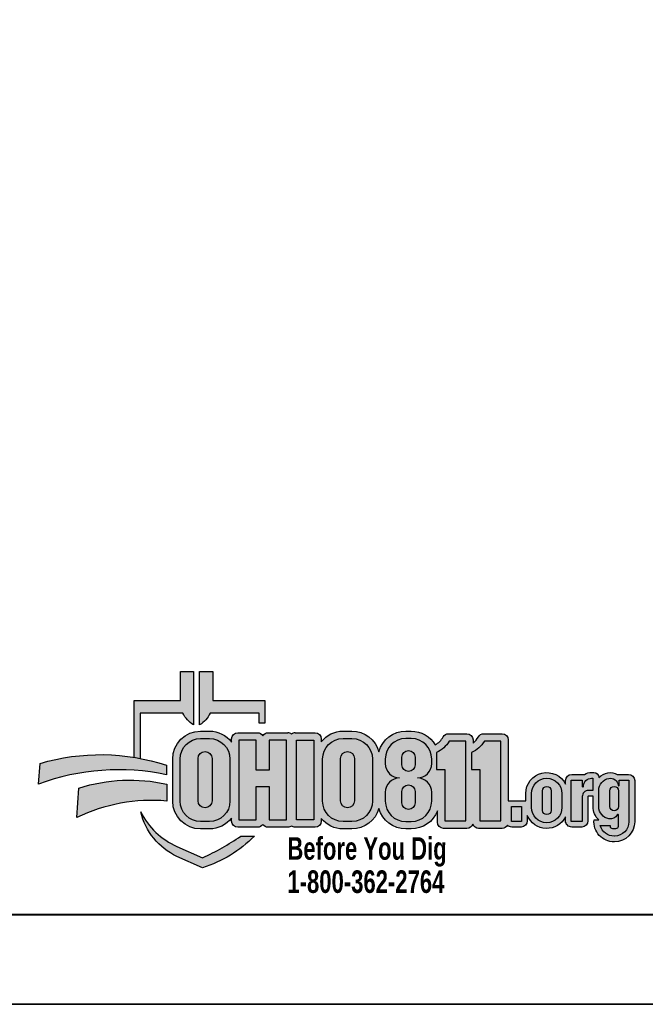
# Paper-space layout 'DETAILS' of a CAD drawing. Header units: feet. Extents: x -0.4 to 48.6, y -25.2 to 23.8.
# Tile 7 of 8: x 29.1 to 32.9, y -0.2 to 5.8. Entities that reach past the tile are written whole.
import ezdxf
from ezdxf.lldxf.tags import DXFTag

# ---------------------------------------------------------------- set-up
doc = ezdxf.new("R2010")
doc.units = ezdxf.units.FT
doc.header["$MEASUREMENT"] = 0
doc.layers.add('C-TOPO-COMB', color=200, linetype='COMBINED SEWER', lineweight=9)
doc.layers.add('SH_Border', color=7, linetype='Continuous', lineweight=40)
doc.styles.add('OLD', font='simplex.shx', dxfattribs={"width": 0.75})
tags = doc.linetypes.add('COMBINED SEWER', pattern='A,1,-0.1,["CS",OLD,S=0.08,R=0,X=-0.05,Y=-0.04],-0.133', length=1.233).pattern_tags.tags
tags[6] = DXFTag(74, 10)

# ---------------------------------------------------------------- blocks, each defined once
blk = doc.blocks.new('OUPS LOGO')
at = {"true_color": 0x003d7a}
h = blk.add_hatch(color=156, dxfattribs=at)
h.dxf.hatch_style = 1
h.paths.add_polyline_path([(-0.1504708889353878, 0.4832354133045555), (-0.430954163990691, 0.4832354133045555), (-0.4309541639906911, 0.135905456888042, -0.006960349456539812), (-0.3956285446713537, 0.1296676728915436), (-0.3956285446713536, 0.4051513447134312), (-0.1343871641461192, 0.4051513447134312, 0.145247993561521), (-0.07030346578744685, 0.3335204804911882), (-0.07030346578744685, 0.65841967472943), (-0.1504708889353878, 0.65841967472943)])
h = blk.add_hatch(color=156, dxfattribs=at)
h.dxf.hatch_style = 1
edge = h.paths.add_edge_path()
edge.add_line((0.3654467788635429, 0.3449887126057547), (0.3301211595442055, 0.3449887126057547))
edge.add_line((0.3301211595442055, 0.3449887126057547), (0.3301211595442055, 0.4051513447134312))
edge.add_line((0.3301211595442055, 0.4051513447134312), (0.03138102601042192, 0.4051513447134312))
edge.add_arc((-0.1213503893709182, 0.4773093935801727), 0.168919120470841, 301.6543669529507, 334.71157947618, ccw=False)
edge.add_line((-0.03270267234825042, 0.3335204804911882), (-0.03270267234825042, 0.65841967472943))
edge.add_line((-0.03270267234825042, 0.65841967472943), (0.04746475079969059, 0.65841967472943))
edge.add_line((0.04746475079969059, 0.65841967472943), (0.04746475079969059, 0.4832354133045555))
edge.add_line((0.04746475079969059, 0.4832354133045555), (0.3654467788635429, 0.4832354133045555))
edge.add_line((0.3654467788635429, 0.4832354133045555), (0.3654467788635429, 0.3449887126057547))
h = blk.add_hatch(color=156, dxfattribs=at)
h.dxf.hatch_style = 1
h.paths.add_polyline_path([(1.848168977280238, -0.1291212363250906), (1.848168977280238, -0.07626541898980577), (1.848168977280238, -0.0108371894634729), (1.848168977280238, 0.2423610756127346, 0.414213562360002), (1.810668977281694, 0.2798610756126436), (1.698769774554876, 0.2798610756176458, 0.2694162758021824), (1.666191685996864, 0.2609330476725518, -0.09519302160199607), (1.63386183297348, 0.2231624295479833), (1.63386183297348, 0.2423610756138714, 0.4142135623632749), (1.596361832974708, 0.2798610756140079), (1.484462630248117, 0.2798610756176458, 0.2694162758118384), (1.451884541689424, 0.2609330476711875, -0.1328839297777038), (1.403372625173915, 0.2121240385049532, 0.265547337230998), (1.25691660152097, 0.2958069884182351), (1.240251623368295, 0.2958069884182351), (1.223586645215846, 0.2958069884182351, 0.3382773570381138), (1.059566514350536, 0.1704992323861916, 0.3382773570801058), (0.8955463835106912, 0.2958069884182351), (0.8417272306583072, 0.2958069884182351, 0.2292566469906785), (0.7084086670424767, 0.2312876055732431), (0.7084086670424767, 0.2483069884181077, 0.4142135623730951), (0.6709086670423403, 0.2858069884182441), (0.5503010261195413, 0.2858069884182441, 0.1658540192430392), (0.5273853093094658, 0.2779906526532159, 0.1658540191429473), (0.5044695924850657, 0.2858069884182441), (0.3838619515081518, 0.2858069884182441, 0.259885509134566), (0.3519660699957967, 0.268027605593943, 0.2598855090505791), (0.3200701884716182, 0.2858069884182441), (0.1994625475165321, 0.2858069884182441, 0.4142135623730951), (0.1619625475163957, 0.2483069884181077), (0.1619625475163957, 0.2290576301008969, 0.2336337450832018), (0.02690957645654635, 0.2958069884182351), (-0.02690957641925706, 0.2958069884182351, 0.4142135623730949), (-0.1969095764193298, 0.1258069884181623), (-0.1969095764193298, -0.1303601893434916, 0.4142135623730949), (-0.02690957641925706, -0.3003601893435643), (0.02690957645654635, -0.3003601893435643, 0.23363374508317), (0.1619625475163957, -0.2336108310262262), (0.1619625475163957, -0.252860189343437, 0.4142135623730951), (0.1994625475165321, -0.2903601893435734), (0.3200701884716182, -0.2903601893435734, 0.2598855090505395), (0.3519660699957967, -0.2725808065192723, 0.2598855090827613), (0.3838619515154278, -0.2903601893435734), (0.5044695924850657, -0.2903601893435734, 0.1658540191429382), (0.5273853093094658, -0.2825438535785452, 0.1658540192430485), (0.5503010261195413, -0.2903601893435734), (0.6709086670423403, -0.2903601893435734, 0.4142135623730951), (0.7084086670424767, -0.252860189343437), (0.7084086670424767, -0.2358408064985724, 0.2292566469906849), (0.8417272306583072, -0.3003601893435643), (0.8955463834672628, -0.3003601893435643, 0.3382773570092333), (1.059566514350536, -0.1750524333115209, 0.3382773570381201), (1.223586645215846, -0.3003601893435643), (1.240251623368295, -0.3003601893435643), (1.256916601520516, -0.3003601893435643, 0.3122826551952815), (1.416016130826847, -0.1902545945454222), (1.416016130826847, -0.2591859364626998, 0.4142135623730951), (1.453516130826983, -0.2966859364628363), (1.596361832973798, -0.2966859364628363, 0.3265111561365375), (1.632092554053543, -0.2705686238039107, 0.3265111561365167), (1.667823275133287, -0.2966859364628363), (1.810668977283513, -0.2966859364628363, 0.2710234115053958), (1.843357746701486, -0.2775623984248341, 0.2028311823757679), (1.870270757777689, -0.288948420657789), (1.927055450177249, -0.288948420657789, 0.4142135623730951), (1.964555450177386, -0.2514484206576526), (1.964555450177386, -0.2179544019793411, 0.6460722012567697), (2.197443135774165, -0.2260016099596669), (2.197443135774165, -0.2514709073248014, 0.4142135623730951), (2.234943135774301, -0.2889709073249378), (2.296645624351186, -0.2889709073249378, 0.4142135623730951), (2.334145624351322, -0.2514709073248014), (2.334145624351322, -0.1030682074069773, -0.414213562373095), (2.336645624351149, -0.1005682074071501), (2.365152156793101, -0.1005682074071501), (2.365152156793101, -0.165005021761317, 0.2066210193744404), (2.399707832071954, -0.2450559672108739), (2.371002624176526, -0.2450559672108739, 0.4438518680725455), (2.493910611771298, -0.378869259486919), (2.496388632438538, -0.378869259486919, 0.4142135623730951), (2.618888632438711, -0.2563692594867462), (2.618888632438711, -0.005485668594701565, 0.4142135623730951), (2.581388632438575, 0.03201433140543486), (2.512617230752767, 0.03201433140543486, 0.1793535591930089), (2.456221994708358, 0.0423919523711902, 0.1466099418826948), (2.399750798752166, 0.01412448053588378, 0.414213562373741), (2.369842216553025, 0.04403306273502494), (2.356645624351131, 0.04403306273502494, 0.1364915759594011), (2.312753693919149, 0.03182384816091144), (2.234943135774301, 0.03182384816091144, 0.4142135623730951), (2.197443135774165, -0.005676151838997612), (2.197443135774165, -0.02803282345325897, 0.7936688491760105), (1.955004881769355, -0.08455760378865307), (1.955004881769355, -0.1291212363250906)])
h.paths.add_polyline_path([(1.867770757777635, -0.1641212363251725), (1.929555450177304, -0.1641212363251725), (1.929555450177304, -0.2539484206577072), (1.867770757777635, -0.2539484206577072)], flags=16)
h.paths.add_polyline_path([(1.803168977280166, -0.1916688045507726), (1.803168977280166, -0.2516859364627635), (1.675323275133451, -0.2516859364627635), (1.675323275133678, 0.06296645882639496), (1.624644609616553, 0.06296645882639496), (1.62464460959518, 0.165170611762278, 0.1518064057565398), (1.703064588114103, 0.2348610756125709), (1.803168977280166, 0.2348610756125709), (1.803168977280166, -0.0108371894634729), (1.803168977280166, -0.07626541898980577)], flags=16)
h.paths.add_polyline_path([(1.990004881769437, -0.1694768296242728), (1.990004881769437, -0.08455760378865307, -1), (2.175621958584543, -0.08455760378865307), (2.175621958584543, -0.1694768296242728, -1)], flags=16)
h.paths.add_polyline_path([(2.056699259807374, -0.06705760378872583, -1), (2.108927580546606, -0.06705760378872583), (2.108927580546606, -0.1869768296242, -1), (2.056699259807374, -0.1869768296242)], flags=0)
h.paths.add_polyline_path([(1.588861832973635, -0.1916688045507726), (1.588861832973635, -0.2516859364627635), (1.46101613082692, -0.2516859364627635), (1.46101613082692, 0.06296645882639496), (1.410337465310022, 0.06296645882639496), (1.410337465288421, 0.165170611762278, 0.1518064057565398), (1.488757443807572, 0.2348610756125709), (1.588861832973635, 0.2348610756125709), (1.588861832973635, -0.0108371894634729), (1.588861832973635, -0.07626541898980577)], flags=16)
h.paths.add_polyline_path([(2.232443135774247, -0.003176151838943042), (2.29914562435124, -0.003176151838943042), (2.29914562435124, -0.0417679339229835, 0.9992326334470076), (2.306651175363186, -0.04171196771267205, -0.4185847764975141), (2.356645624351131, 0.009033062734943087), (2.364750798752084, 0.009033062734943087), (2.364750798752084, -0.06556820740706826), (2.336645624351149, -0.06556820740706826, 0.414213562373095), (2.29914562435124, -0.1030682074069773), (2.29914562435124, -0.2539709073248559), (2.232443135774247, -0.2539709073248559)], flags=16)
h.paths.add_polyline_path([(1.256916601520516, -0.2553601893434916), (1.240251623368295, -0.2553601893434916), (1.223586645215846, -0.2553601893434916, -0.4142135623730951), (1.098586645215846, -0.1303601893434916), (1.098586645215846, -0.07663537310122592, -0.4142135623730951), (1.18608664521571, 0.01086462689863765, -0.4142135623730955), (1.098586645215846, 0.0983646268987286), (1.098586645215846, 0.1258069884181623, -0.4142135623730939), (1.223586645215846, 0.2508069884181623), (1.240251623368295, 0.2508069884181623), (1.256916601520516, 0.2508069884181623, -0.4142135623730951), (1.381916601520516, 0.1258069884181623), (1.381916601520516, 0.0983646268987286, -0.4142135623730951), (1.294416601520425, 0.01086462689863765, -0.4142135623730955), (1.381916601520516, -0.07663537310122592), (1.381916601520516, -0.1303601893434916, -0.4142135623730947)], flags=16)
h.paths.add_polyline_path([(2.400152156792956, -0.165005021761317), (2.400152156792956, -0.06596693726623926, -0.3644175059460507), (2.462245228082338, 0.007914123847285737, -0.4343300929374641), (2.517659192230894, -0.03391007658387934, 0.9489440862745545), (2.525138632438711, -0.03351793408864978), (2.525138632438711, -0.002985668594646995), (2.583888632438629, -0.002985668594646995), (2.583888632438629, -0.2563692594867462, -0.4142135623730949), (2.496388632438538, -0.3438692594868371), (2.493766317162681, -0.3438692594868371, -0.3385390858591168), (2.408744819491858, -0.2800559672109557), (2.468492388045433, -0.2800559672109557), (2.468492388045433, -0.2826955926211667, 0.4142135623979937), (2.48349238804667, -0.2976955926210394), (2.504880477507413, -0.2976955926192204, 0.41421356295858), (2.519880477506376, -0.2826955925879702), (2.519880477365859, -0.2152697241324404, 0.78915333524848), (2.512785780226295, -0.2135739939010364, -0.3298710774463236), (2.462245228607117, -0.2388860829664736, -0.3644175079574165)], flags=16)
h.paths.add_polyline_path([(1.200103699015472, -0.1417192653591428), (1.200103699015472, -0.07229678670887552, -1), (1.28039954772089, -0.07229678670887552), (1.28039954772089, -0.1417192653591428, -1)], flags=0)
h.paths.add_polyline_path([(1.200103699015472, 0.09010079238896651), (1.200103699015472, 0.1370232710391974, -1), (1.28039954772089, 0.1370232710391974), (1.28039954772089, 0.09010079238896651, -1)], flags=0)
h.paths.add_polyline_path([(2.467652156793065, -0.1639143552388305), (2.467652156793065, -0.06705760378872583, -1), (2.519880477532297, -0.06705760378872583), (2.519880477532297, -0.1639143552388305, -1)], flags=0)
h.paths.add_polyline_path([(0.8955463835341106, -0.2553601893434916), (0.8417272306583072, -0.2553601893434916, -0.4142135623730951), (0.7167272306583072, -0.1303601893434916), (0.7167272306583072, 0.1258069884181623, -0.4142135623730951), (0.8417272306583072, 0.2508069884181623), (0.8955463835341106, 0.2508069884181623, -0.4142135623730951), (1.020546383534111, 0.1258069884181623), (1.020546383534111, -0.1303601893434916, -0.4142135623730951)], flags=16)
h.paths.add_polyline_path([(0.8261368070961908, -0.1290592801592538), (0.8261368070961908, 0.1290592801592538, -1), (0.9111368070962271, 0.1290592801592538), (0.9111368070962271, -0.1290592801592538, -1)], flags=0)
h.paths.add_polyline_path([(0.663408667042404, -0.2453601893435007), (0.5578010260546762, -0.2453601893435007), (0.5578010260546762, 0.2408069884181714), (0.663408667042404, 0.2408069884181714)], flags=16)
h.paths.add_polyline_path([(0.4969695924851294, -0.2453601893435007), (0.3913619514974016, -0.2453601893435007), (0.3913619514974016, -0.04093125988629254), (0.3125701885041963, -0.04093125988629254), (0.3125701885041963, -0.2453601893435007), (0.2069625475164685, -0.2453601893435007), (0.2069625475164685, 0.2408069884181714), (0.3125701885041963, 0.2408069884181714), (0.3125701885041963, 0.05758662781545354), (0.3913619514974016, 0.05758662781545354), (0.3913619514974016, 0.2408069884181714), (0.4969695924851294, 0.2408069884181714)], flags=16)
h.paths.add_polyline_path([(0.02690957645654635, -0.2553601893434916), (-0.02690957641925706, -0.2553601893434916, -0.4142135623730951), (-0.1519095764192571, -0.1303601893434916), (-0.1519095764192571, 0.1258069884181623, -0.4142135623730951), (-0.02690957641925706, 0.2508069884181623), (0.02690957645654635, 0.2508069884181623, -0.4142135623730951), (0.1519095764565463, 0.1258069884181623), (0.1519095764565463, -0.1303601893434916, -0.4142135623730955)], flags=16)
h.paths.add_polyline_path([(0.04250000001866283, -0.1290592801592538, -1), (-0.04249999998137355, -0.1290592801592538), (-0.04249999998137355, 0.1290592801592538, -1), (0.04250000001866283, 0.1290592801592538)], flags=0)
at = {"true_color": 0xffffff}
h = blk.add_hatch(color=7, dxfattribs=at)
h.dxf.hatch_style = 1
h.paths.add_polyline_path([(0.1519095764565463, 0.1258069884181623, 0.4142135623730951), (0.02690957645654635, 0.2508069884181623), (-0.02690957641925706, 0.2508069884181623, 0.4142135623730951), (-0.1519095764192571, 0.1258069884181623), (-0.1519095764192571, -0.1303601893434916, 0.4142135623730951), (-0.02690957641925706, -0.2553601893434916), (0.02690957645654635, -0.2553601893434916, 0.4142135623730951), (0.1519095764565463, -0.1303601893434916)])
h.paths.add_polyline_path([(0.04250000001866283, -0.1290592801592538, -1), (-0.04249999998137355, -0.1290592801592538), (-0.04249999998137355, 0.1290592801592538, -1), (0.04250000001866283, 0.1290592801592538)], flags=16)
h = blk.add_hatch(color=7, dxfattribs=at)
h.dxf.hatch_style = 1
h.paths.add_polyline_path([(0.4969695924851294, 0.2408069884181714), (0.3913619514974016, 0.2408069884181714), (0.3913619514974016, 0.05758662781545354), (0.3125701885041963, 0.05758662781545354), (0.3125701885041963, 0.2408069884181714), (0.2069625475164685, 0.2408069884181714), (0.2069625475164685, -0.2453601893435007), (0.3125701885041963, -0.2453601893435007), (0.3125701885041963, -0.04093125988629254), (0.3913619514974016, -0.04093125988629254), (0.3913619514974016, -0.2453601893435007), (0.4969695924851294, -0.2453601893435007)])
h = blk.add_hatch(color=7, dxfattribs=at)
h.dxf.hatch_style = 1
h.paths.add_polyline_path([(0.5578010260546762, 0.2408069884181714), (0.663408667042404, 0.2408069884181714), (0.663408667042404, -0.2453601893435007), (0.5578010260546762, -0.2453601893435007)])
h = blk.add_hatch(color=7, dxfattribs=at)
h.dxf.hatch_style = 1
h.paths.add_polyline_path([(0.7167272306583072, -0.1303601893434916, 0.4142135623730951), (0.8417272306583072, -0.2553601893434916), (0.8955463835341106, -0.2553601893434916, 0.4142135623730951), (1.020546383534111, -0.1303601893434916), (1.020546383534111, 0.1258069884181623, 0.4142135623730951), (0.8955463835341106, 0.2508069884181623), (0.8417272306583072, 0.2508069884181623, 0.4142135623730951), (0.7167272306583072, 0.1258069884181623)])
h.paths.add_polyline_path([(0.8261368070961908, 0.1290592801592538, -1), (0.9111368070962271, 0.1290592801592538), (0.9111368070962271, -0.1290592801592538, -1), (0.8261368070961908, -0.1290592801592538)], flags=16)
at = {"true_color": 0x59b300}
h = blk.add_hatch(color=72, dxfattribs=at)
h.dxf.hatch_style = 1
h.paths.add_polyline_path([(1.294416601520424, 0.01086462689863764, 0.4142135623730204), (1.381916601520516, 0.09836462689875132), (1.381916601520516, 0.1258069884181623, 0.4142135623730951), (1.256916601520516, 0.2508069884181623), (1.240251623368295, 0.2508069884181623), (1.223586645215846, 0.2508069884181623, 0.4142135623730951), (1.098586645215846, 0.1258069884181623), (1.098586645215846, 0.09836462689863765, 0.4142135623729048), (1.186086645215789, 0.01086462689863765, 0.4142135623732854), (1.098586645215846, -0.07663537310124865), (1.098586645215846, -0.1303601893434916, 0.4142135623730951), (1.223586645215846, -0.2553601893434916), (1.240251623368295, -0.2553601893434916), (1.256916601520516, -0.2553601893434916, 0.4142135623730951), (1.381916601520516, -0.1303601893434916), (1.381916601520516, -0.07663537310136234, 0.414213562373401)])
h.paths.add_polyline_path([(1.200103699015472, 0.09010079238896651), (1.200103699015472, 0.1370232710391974, -1), (1.28039954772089, 0.1370232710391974), (1.28039954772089, 0.09010079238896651, -1)], flags=16)
h.paths.add_polyline_path([(1.28039954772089, -0.07229678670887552), (1.28039954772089, -0.1417192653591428, -1), (1.200103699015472, -0.1417192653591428), (1.200103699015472, -0.07229678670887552, -1)], flags=16)
h = blk.add_hatch(color=72, dxfattribs=at)
h.dxf.hatch_style = 1
edge = h.paths.add_edge_path()
edge.add_line((1.410337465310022, 0.06296645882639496), (1.46101613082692, 0.06296645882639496))
edge.add_line((1.46101613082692, 0.06296645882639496), (1.46101613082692, -0.2516859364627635))
edge.add_line((1.46101613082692, -0.2516859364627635), (1.588861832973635, -0.2516859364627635))
edge.add_line((1.588861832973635, -0.2516859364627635), (1.588861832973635, -0.1916688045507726))
edge.add_line((1.588861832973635, -0.1916688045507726), (1.588861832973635, -0.07626541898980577))
edge.add_line((1.588861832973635, -0.07626541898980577), (1.588861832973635, -0.0108371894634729))
edge.add_line((1.588861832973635, -0.0108371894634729), (1.588861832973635, 0.2348610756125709))
edge.add_line((1.588861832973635, 0.2348610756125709), (1.488757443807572, 0.2348610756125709))
edge.add_arc((1.337423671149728, 0.326184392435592), 0.1767536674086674, 294.36301213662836, 328.89085461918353, ccw=False)
edge.add_line((1.410337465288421, 0.165170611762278), (1.410337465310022, 0.06296645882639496))
h = blk.add_hatch(color=72, dxfattribs=at)
h.dxf.hatch_style = 1
edge = h.paths.add_edge_path()
edge.add_line((1.624644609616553, 0.06296645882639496), (1.675323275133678, 0.06296645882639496))
edge.add_line((1.675323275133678, 0.06296645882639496), (1.675323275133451, -0.2516859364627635))
edge.add_line((1.675323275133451, -0.2516859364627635), (1.803168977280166, -0.2516859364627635))
edge.add_line((1.803168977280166, -0.2516859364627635), (1.803168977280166, -0.1916688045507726))
edge.add_line((1.803168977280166, -0.1916688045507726), (1.803168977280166, -0.07626541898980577))
edge.add_line((1.803168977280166, -0.07626541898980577), (1.803168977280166, -0.0108371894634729))
edge.add_line((1.803168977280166, -0.0108371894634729), (1.803168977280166, 0.2348610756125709))
edge.add_line((1.803168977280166, 0.2348610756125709), (1.703064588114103, 0.2348610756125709))
edge.add_arc((1.551730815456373, 0.3261843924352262), 0.176753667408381, 294.36301213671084, 328.890854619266, ccw=False)
edge.add_line((1.62464460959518, 0.165170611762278), (1.624644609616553, 0.06296645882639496))
h = blk.add_hatch(color=72, dxfattribs=at)
h.dxf.hatch_style = 1
edge = h.paths.add_edge_path()
edge.add_line((-1.014414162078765, -0.02721799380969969), (-1.004938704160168, 0.09898712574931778))
edge.add_arc((-0.6373275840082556, -1.135968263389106), 1.288507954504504, 71.78238441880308, 106.57677261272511, ccw=False)
edge.add_line((-0.2345052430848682, 0.08795449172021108), (-0.2345052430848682, 0.02969911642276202))
edge.add_arc((-0.5264741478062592, -1.341410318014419), 1.401851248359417, 77.97878756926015, 110.3692106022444)
at = {"true_color": 0x003d7a}
h = blk.add_hatch(color=156, dxfattribs=at)
h.dxf.hatch_style = 1
h.paths.add_polyline_path([(-0.04249999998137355, -0.1290592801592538, 1), (0.04250000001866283, -0.1290592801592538), (0.04250000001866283, 0.1290592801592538, 1), (-0.04249999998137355, 0.1290592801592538)])
h = blk.add_hatch(color=156, dxfattribs=at)
h.dxf.hatch_style = 1
h.paths.add_polyline_path([(0.9111368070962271, 0.1290592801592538, 1), (0.8261368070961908, 0.1290592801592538), (0.8261368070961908, -0.1290592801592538, 1), (0.9111368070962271, -0.1290592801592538)])
h = blk.add_hatch(color=156, dxfattribs=at)
h.dxf.hatch_style = 1
h.paths.add_polyline_path([(1.28039954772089, 0.1370232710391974, 1), (1.200103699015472, 0.1370232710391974), (1.200103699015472, 0.09010079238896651, 1), (1.28039954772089, 0.09010079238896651)])
at = {"true_color": 0xffffff}
h = blk.add_hatch(color=7, dxfattribs=at)
h.dxf.hatch_style = 1
h.paths.add_polyline_path([(1.990004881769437, -0.1694768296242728, 1), (2.175621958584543, -0.1694768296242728), (2.175621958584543, -0.08455760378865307, 1), (1.990004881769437, -0.08455760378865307)])
h.paths.add_polyline_path([(2.056699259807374, -0.06705760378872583, -1), (2.108927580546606, -0.06705760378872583), (2.108927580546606, -0.1869768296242, -1), (2.056699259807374, -0.1869768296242)], flags=16)
h = blk.add_hatch(color=7, dxfattribs=at)
h.dxf.hatch_style = 1
edge = h.paths.add_edge_path()
edge.add_line((2.306645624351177, -0.0417679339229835), (2.306645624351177, -0.04096693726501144))
edge.add_arc((2.356645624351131, -0.04096693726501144), 0.04999999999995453, 90, 180, ccw=False)
edge.add_line((2.356645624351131, 0.009033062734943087), (2.364750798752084, 0.009033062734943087))
edge.add_line((2.364750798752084, 0.009033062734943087), (2.364750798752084, -0.06556820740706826))
edge.add_line((2.364750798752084, -0.06556820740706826), (2.336645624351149, -0.06556820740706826))
edge.add_arc((2.336645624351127, -0.1030682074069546), 0.03749999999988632, 89.99999999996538, 180.0000000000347)
edge.add_line((2.29914562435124, -0.1030682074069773), (2.29914562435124, -0.2539709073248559))
edge.add_line((2.29914562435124, -0.2539709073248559), (2.232443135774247, -0.2539709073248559))
edge.add_line((2.232443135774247, -0.2539709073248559), (2.232443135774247, -0.003176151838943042))
edge.add_line((2.232443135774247, -0.003176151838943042), (2.29914562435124, -0.003176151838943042))
edge.add_line((2.29914562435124, -0.003176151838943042), (2.29914562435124, -0.0417679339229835))
edge.add_arc((2.302895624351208, -0.0417679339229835), 0.003749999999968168, 180, 360)
h = blk.add_hatch(color=7, dxfattribs=at)
h.dxf.hatch_style = 1
h.paths.add_polyline_path([(2.400152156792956, -0.165005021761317, 0.3644175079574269), (2.462245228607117, -0.2388860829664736, 0.329871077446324), (2.512785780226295, -0.2135739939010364, -0.7891533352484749), (2.519880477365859, -0.2152697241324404), (2.519880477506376, -0.2826955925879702, -0.414213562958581), (2.504880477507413, -0.2976955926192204), (2.48349238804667, -0.2976955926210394, -0.4142135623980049), (2.468492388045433, -0.2826955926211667), (2.468492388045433, -0.2800559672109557), (2.408744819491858, -0.2800559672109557, 0.3385390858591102), (2.493766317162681, -0.3438692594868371), (2.496388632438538, -0.3438692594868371, 0.4142135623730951), (2.583888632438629, -0.2563692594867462), (2.583888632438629, -0.002985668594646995), (2.525138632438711, -0.002985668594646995), (2.525138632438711, -0.03351793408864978, -0.9489440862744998), (2.517659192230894, -0.03391007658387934, 0.4343300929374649), (2.462245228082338, 0.007914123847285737, 0.3644175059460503), (2.400152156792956, -0.06596693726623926)])
h.paths.add_polyline_path([(2.467652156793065, -0.06705760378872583, -1), (2.519880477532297, -0.06705760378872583), (2.519880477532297, -0.1639143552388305, -1), (2.467652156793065, -0.1639143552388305)], flags=16)
at = {"true_color": 0x59b300}
h = blk.add_hatch(color=72, dxfattribs=at)
h.dxf.hatch_style = 1
edge = h.paths.add_edge_path()
edge.add_line((-0.7818314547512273, -0.2300605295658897), (-0.7683810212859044, -0.05091208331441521))
edge.add_arc((-0.4570245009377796, -1.030726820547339), 1.028095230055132, 77.43867870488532, 107.6287374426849, ccw=False)
edge.add_line((-0.2334298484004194, -0.02724028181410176), (-0.2334298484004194, -0.1302822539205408))
edge.add_arc((-0.3240613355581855, -1.189105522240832), 1.062695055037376, 85.10761124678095, 115.516016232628)
at = {"true_color": 0x003d7a}
h = blk.add_hatch(color=156, dxfattribs=at)
h.dxf.hatch_style = 1
h.paths.add_polyline_path([(1.28039954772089, -0.07229678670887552, 1), (1.200103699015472, -0.07229678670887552), (1.200103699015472, -0.1417192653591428, 1), (1.28039954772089, -0.1417192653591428)])
h = blk.add_hatch(color=156, dxfattribs=at)
h.dxf.hatch_style = 1
h.paths.add_polyline_path([(2.108927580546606, -0.06705760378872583, 1), (2.056699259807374, -0.06705760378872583), (2.056699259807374, -0.1869768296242, 1), (2.108927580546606, -0.1869768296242)])
h = blk.add_hatch(color=156, dxfattribs=at)
h.dxf.hatch_style = 1
h.paths.add_polyline_path([(2.519880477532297, -0.06705760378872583, 1), (2.467652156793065, -0.06705760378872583), (2.467652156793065, -0.1639143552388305, 1), (2.519880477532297, -0.1639143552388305)])
at = {"true_color": 0xffffff}
h = blk.add_hatch(color=7, dxfattribs=at)
h.dxf.hatch_style = 1
h.paths.add_polyline_path([(1.929555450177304, -0.1641212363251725), (1.867770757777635, -0.1641212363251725), (1.867770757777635, -0.2539484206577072), (1.929555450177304, -0.2539484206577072)])
at = {"true_color": 0x003d7a}
h = blk.add_hatch(color=156, dxfattribs=at)
h.dxf.hatch_style = 1
edge = h.paths.add_edge_path()
edge.add_line((-0.01494261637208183, -0.5364355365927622), (-0.1711315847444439, -0.4674351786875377))
edge.add_arc((-6.62084912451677e-05, -0.1022989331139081), 0.4032218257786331, 193.583222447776, 244.8970326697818, ccw=False)
edge.add_arc((0.01133433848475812, 0.005980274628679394), 0.4515384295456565, 206.7133632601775, 246.1653640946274)
edge.add_line((-0.1711315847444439, -0.4070489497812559), (-0.01494261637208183, -0.4760493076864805))
edge.add_arc((-0.6897528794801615, 0.9924114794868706), 1.616089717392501, 294.6804733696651, 304.1939446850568)
edge.add_line((0.2184830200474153, -0.3443209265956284), (0.3008372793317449, -0.3443209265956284))
edge.add_arc((-0.2403325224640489, 0.1896210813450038), 0.76023603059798, 287.2459213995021, 315.38518397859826, ccw=False)
at = {"layer": 'Defpoints', "color": 5, "flags": 128}
for points in [[(-0.4309541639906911, 0.1359054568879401), (-0.4309541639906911, 0.4832354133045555), (-0.1504708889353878, 0.4832354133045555), (-0.1504708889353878, 0.65841967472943), (-0.07030346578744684, 0.65841967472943), (-0.07030346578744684, 0.3335204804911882, -0.145247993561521), (-0.1343871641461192, 0.4051513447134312), (-0.3956285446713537, 0.4051513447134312), (-0.3956285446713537, 0.1296676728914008)], [(0.5503010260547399, 0.2858069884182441, 0.1658540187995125), (0.5273853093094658, 0.2779906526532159, 0.1658540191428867), (0.5044695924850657, 0.2858069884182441)]]:
    blk.add_lwpolyline(points, format="xyb", dxfattribs=at)
for points in [[(0.3654467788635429, 0.3449887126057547), (0.3301211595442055, 0.3449887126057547), (0.3301211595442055, 0.4051513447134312), (0.03138102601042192, 0.4051513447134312, -0.145247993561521), (-0.03270267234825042, 0.3335204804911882), (-0.03270267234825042, 0.65841967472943), (0.04746475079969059, 0.65841967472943), (0.04746475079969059, 0.4832354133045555), (0.3654467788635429, 0.4832354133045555)], [(-0.1519095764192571, -0.1303601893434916), (-0.1519095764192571, 0.1258069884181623, -0.4142135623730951), (-0.02690957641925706, 0.2508069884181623), (0.02690957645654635, 0.2508069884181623, -0.4142135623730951), (0.1519095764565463, 0.1258069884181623), (0.1519095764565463, -0.1303601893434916, -0.4142135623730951), (0.02690957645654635, -0.2553601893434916), (-0.02690957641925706, -0.2553601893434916, -0.414213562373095)], [(0.7167272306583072, -0.1303601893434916), (0.7167272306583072, 0.1258069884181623, -0.4142135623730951), (0.8417272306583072, 0.2508069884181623), (0.8955463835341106, 0.2508069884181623, -0.4142135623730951), (1.020546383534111, 0.1258069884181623), (1.020546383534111, -0.1303601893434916, -0.4142135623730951), (0.8955463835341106, -0.2553601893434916), (0.8417272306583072, -0.2553601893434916, -0.414213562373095)], [(1.240251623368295, -0.2553601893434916), (1.256916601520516, -0.2553601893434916, 0.4142135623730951), (1.381916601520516, -0.1303601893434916), (1.381916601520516, -0.07663537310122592, 0.4142135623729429), (1.294416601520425, 0.01086462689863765, 0.4142135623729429), (1.381916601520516, 0.0983646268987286), (1.381916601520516, 0.1258069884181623, 0.4142135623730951), (1.256916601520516, 0.2508069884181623), (1.240251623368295, 0.2508069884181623), (1.223586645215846, 0.2508069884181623, 0.4142135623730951), (1.098586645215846, 0.1258069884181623), (1.098586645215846, 0.0983646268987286, 0.4142135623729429), (1.18608664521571, 0.01086462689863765, 0.4142135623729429), (1.098586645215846, -0.07663537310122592), (1.098586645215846, -0.1303601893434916, 0.4142135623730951), (1.223586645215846, -0.2553601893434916)], [(1.410337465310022, 0.06296645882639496), (1.46101613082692, 0.06296645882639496), (1.46101613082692, -0.2516859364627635), (1.588861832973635, -0.2516859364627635), (1.588861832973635, -0.1916688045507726), (1.588861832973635, -0.07626541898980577), (1.588861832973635, -0.0108371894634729), (1.588861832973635, 0.2348610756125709), (1.488757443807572, 0.2348610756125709, -0.1518064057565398), (1.410337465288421, 0.165170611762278)], [(1.624644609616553, 0.06296645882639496), (1.675323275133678, 0.06296645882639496), (1.675323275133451, -0.2516859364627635), (1.803168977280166, -0.2516859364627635), (1.803168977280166, -0.1916688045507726), (1.803168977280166, -0.07626541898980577), (1.803168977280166, -0.0108371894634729), (1.803168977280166, 0.2348610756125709), (1.703064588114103, 0.2348610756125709, -0.1518064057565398), (1.62464460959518, 0.165170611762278)], [(-1.014414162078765, -0.02721799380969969), (-1.004938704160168, 0.09898712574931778, -0.1529964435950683), (-0.2345052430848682, 0.08795449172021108), (-0.2345052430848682, 0.02969911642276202, 0.1422784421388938)], [(-0.04249999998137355, -0.1290592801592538), (-0.04249999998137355, 0.1290592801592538, -0.9999999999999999), (0.04250000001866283, 0.1290592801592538), (0.04250000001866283, -0.1290592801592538, -0.9999999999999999)], [(0.8261368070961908, -0.1290592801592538), (0.8261368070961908, 0.1290592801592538, -0.9999999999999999), (0.9111368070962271, 0.1290592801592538), (0.9111368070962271, -0.1290592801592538, -0.9999999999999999)], [(1.200103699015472, 0.09010079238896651), (1.200103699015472, 0.1370232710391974, -0.9999999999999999), (1.28039954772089, 0.1370232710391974), (1.28039954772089, 0.09010079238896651, -0.9999999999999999)], [(2.175621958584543, -0.08455760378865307), (2.175621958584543, -0.1694768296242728, -1), (1.990004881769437, -0.1694768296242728), (1.990004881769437, -0.08455760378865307, -1)], [(2.306645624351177, -0.0417679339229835), (2.306645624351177, -0.04096693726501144, -0.414213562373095), (2.356645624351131, 0.009033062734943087), (2.364750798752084, 0.009033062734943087), (2.364750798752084, -0.06556820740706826), (2.336645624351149, -0.06556820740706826, 0.4142135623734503), (2.29914562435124, -0.1030682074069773), (2.29914562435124, -0.2539709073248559), (2.232443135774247, -0.2539709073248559), (2.232443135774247, -0.003176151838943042), (2.29914562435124, -0.003176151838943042), (2.29914562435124, -0.0417679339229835, 0.9999999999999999)], [(2.483492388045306, -0.2976955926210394), (2.504880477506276, -0.2976955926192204, 0.4142135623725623), (2.519880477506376, -0.2826955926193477), (2.519880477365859, -0.2152697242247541, 0.7891533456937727), (2.512785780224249, -0.2135739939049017, -0.3298710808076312), (2.462245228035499, -0.2388860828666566, -0.3644175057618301), (2.400152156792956, -0.1650050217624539), (2.400152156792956, -0.06596693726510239, -0.3644175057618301), (2.462245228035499, 0.007914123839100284, -0.4343300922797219), (2.517659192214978, -0.0339100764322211, 0.9489441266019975), (2.525138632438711, -0.03351793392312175), (2.525138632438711, -0.002985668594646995), (2.583888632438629, -0.002985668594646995), (2.583888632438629, -0.2563692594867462, -0.4142135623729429), (2.496388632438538, -0.3438692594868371), (2.493766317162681, -0.3438692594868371, -0.338539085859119), (2.408744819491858, -0.2800559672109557), (2.468492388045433, -0.2800559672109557), (2.468492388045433, -0.2826955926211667, 0.4142135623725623)], [(-0.7818314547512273, -0.2300605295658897), (-0.7683810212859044, -0.05091208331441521, -0.1324962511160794), (-0.2334298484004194, -0.02724028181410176), (-0.2334298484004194, -0.1302822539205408, 0.1334658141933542)], [(1.200103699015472, -0.1417192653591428), (1.200103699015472, -0.07229678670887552, -0.9999999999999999), (1.28039954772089, -0.07229678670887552), (1.28039954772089, -0.1417192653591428, -0.9999999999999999)], [(2.108927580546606, -0.06705760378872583), (2.108927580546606, -0.1869768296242, -0.9999999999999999), (2.056699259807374, -0.1869768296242), (2.056699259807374, -0.06705760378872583, -0.9999999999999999)], [(2.519880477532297, -0.06705760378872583), (2.519880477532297, -0.1639143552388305, -0.9999999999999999), (2.467652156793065, -0.1639143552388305), (2.467652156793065, -0.06705760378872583, -0.9999999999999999)], [(-0.01494261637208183, -0.5364355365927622), (-0.1711315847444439, -0.4674351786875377, -0.227716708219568), (-0.3920098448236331, -0.1969985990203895, 0.1738625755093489), (-0.1711315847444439, -0.4070489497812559), (-0.01494261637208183, -0.4760493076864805, 0.04153420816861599), (0.2184830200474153, -0.3443209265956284), (0.3008372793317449, -0.3443209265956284, -0.1234014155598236)]]:
    blk.add_lwpolyline(points, format="xyb", close=True, dxfattribs=at)
at = {"layer": 'Defpoints', "color": 5}
blk.add_lwpolyline([(0.5503010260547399, 0.2858069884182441), (0.6709086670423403, 0.2858069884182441, -0.414213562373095), (0.7084086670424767, 0.2483069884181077), (0.7084086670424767, 0.2312876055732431, -0.2292566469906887), (0.8417272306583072, 0.2958069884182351), (0.8955463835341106, 0.2958069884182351, -0.3382773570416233), (1.059566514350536, 0.1704992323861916, -0.3382773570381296), (1.223586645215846, 0.2958069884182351), (1.240251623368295, 0.2958069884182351), (1.256916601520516, 0.2958069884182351, -0.2655473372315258), (1.403372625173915, 0.2121240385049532, 0.1328839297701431), (1.451884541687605, 0.2609330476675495, -0.2694162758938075), (1.484462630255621, 0.2798610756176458), (1.596361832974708, 0.2798610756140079, -0.4142135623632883), (1.63386183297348, 0.2423610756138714), (1.63386183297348, 0.2231624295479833, 0.09519302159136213), (1.666191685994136, 0.2609330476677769, -0.2694162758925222), (1.698769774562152, 0.2798610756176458), (1.810668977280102, 0.2798610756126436, -0.414213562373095), (1.848168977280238, 0.2423610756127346), (1.848168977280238, -0.0108371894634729), (1.848168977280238, -0.07626541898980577), (1.848168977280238, -0.1291212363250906), (1.955004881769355, -0.1291212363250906), (1.955004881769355, -0.08455760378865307, -0.7936688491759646), (2.197443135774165, -0.02803282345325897), (2.197443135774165, -0.005676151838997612, -0.414213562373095), (2.234943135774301, 0.03182384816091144), (2.312753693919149, 0.03182384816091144, -0.1364915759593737), (2.356645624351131, 0.04403306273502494), (2.369842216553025, 0.04403306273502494, -0.4142135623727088), (2.399750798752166, 0.01412448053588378), (2.399750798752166, 0.01412448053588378, -0.1466099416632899), (2.456221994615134, 0.0423919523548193, -0.1793535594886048), (2.512617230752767, 0.03201433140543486), (2.581388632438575, 0.03201433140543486, -0.414213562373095), (2.618888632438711, -0.005485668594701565), (2.618888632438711, -0.2563692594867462, -0.4142135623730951), (2.496388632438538, -0.378869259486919), (2.493910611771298, -0.378869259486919, -0.4438518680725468), (2.371002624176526, -0.2450559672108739), (2.399707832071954, -0.2450559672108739, -0.2066210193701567), (2.365152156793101, -0.165005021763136), (2.365152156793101, -0.1005682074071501), (2.336645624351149, -0.1005682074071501, 0.414213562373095), (2.334145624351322, -0.1030682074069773), (2.334145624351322, -0.2514709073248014, -0.414213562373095), (2.296645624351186, -0.2889709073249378), (2.234943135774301, -0.2889709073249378, -0.414213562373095), (2.197443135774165, -0.2514709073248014), (2.197443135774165, -0.2260016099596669, -0.6460722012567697), (1.964555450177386, -0.2179544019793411), (1.964555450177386, -0.2514484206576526, -0.414213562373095), (1.927055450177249, -0.288948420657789), (1.870270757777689, -0.288948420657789, -0.202831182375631), (1.843357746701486, -0.2775623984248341, -0.271023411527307), (1.810668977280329, -0.2966859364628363), (1.667823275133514, -0.2966859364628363, -0.3265111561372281), (1.632092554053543, -0.2705686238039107, -0.3265111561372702), (1.596361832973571, -0.2966859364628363), (1.453516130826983, -0.2966859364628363, -0.414213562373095), (1.416016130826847, -0.2591859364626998), (1.416016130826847, -0.1902545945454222, -0.3122826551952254), (1.256916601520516, -0.3003601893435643), (1.240251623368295, -0.3003601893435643), (1.223586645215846, -0.3003601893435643, -0.3382773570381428), (1.059566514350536, -0.1750524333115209, -0.33827735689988), (0.8955463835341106, -0.3003601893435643), (0.8417272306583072, -0.3003601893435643, -0.2292566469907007), (0.7084086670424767, -0.2358408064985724), (0.7084086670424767, -0.252860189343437, -0.414213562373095), (0.6709086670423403, -0.2903601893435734), (0.5503010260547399, -0.2903601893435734, -0.1658540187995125), (0.5273853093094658, -0.2825438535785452, -0.1658540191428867), (0.5044695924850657, -0.2903601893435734), (0.3838619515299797, -0.2903601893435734, -0.2598855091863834), (0.3519660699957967, -0.2725808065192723, -0.2598855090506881), (0.3200701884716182, -0.2903601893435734), (0.1994625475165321, -0.2903601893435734, -0.414213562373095), (0.1619625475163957, -0.252860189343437), (0.1619625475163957, -0.2336108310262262, -0.2336337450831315), (0.02690957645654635, -0.3003601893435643), (-0.02690957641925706, -0.3003601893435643, -0.414213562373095), (-0.1969095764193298, -0.1303601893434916), (-0.1969095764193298, 0.1258069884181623, -0.414213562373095), (-0.02690957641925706, 0.2958069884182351), (0.02690957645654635, 0.2958069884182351, -0.2336337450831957), (0.1619625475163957, 0.2290576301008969), (0.1619625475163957, 0.2483069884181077, -0.414213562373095), (0.1994625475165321, 0.2858069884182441), (0.3200701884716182, 0.2858069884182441, -0.2598855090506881), (0.3519660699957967, 0.268027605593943, -0.2598855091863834), (0.3838619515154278, 0.2858069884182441), (0.5044695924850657, 0.2858069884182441)], format="xyb", dxfattribs=at)
at = {"layer": 'Defpoints', "color": 5, "flags": 128}
for points in [[(0.4969695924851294, 0.2408069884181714), (0.3913619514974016, 0.2408069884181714), (0.3913619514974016, 0.05758662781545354), (0.3125701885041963, 0.05758662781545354), (0.3125701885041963, 0.2408069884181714), (0.2069625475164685, 0.2408069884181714), (0.2069625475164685, -0.2453601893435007), (0.3125701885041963, -0.2453601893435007), (0.3125701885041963, -0.04093125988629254), (0.3913619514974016, -0.04093125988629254), (0.3913619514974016, -0.2453601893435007), (0.4969695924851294, -0.2453601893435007)], [(0.5578010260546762, 0.2408069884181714), (0.663408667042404, 0.2408069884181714), (0.663408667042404, -0.2453601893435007), (0.5578010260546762, -0.2453601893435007)]]:
    blk.add_lwpolyline(points, close=True, dxfattribs=at)
at = {"layer": 'Defpoints', "color": 5}
blk.add_lwpolyline([(1.867770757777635, -0.1641212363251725), (1.929555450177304, -0.1641212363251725), (1.929555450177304, -0.2539484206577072), (1.867770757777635, -0.2539484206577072)], close=True, dxfattribs=at)
at = {"color": 156, "true_color": 0x003d7a, "char_height": 0.1375, "width": 1.468176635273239, "attachment_point": 1, "style": 'OLD'}
for s, insert in [('{\\fArial|b1|i0|c0|p34;\\W0.7;Before You Dig}', (0.5020099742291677, -0.3504803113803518)), ('{\\fArial|b1|i0|c0|p34;\\W0.7;1-800-362-2764}', (0.5020099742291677, -0.5526542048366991))]:
    blk.add_mtext(s, dxfattribs=dict(at, insert=insert))
blk = doc.blocks.new('BORDER_1')
at = {"flags": 128}
blk.add_lwpolyline([(0, 0), (36, 0), (36, 24), (0, 24)], close=True, dxfattribs=at)
at = {"layer": 'SH_Border', "color": 7, "linetype": 'Continuous', "lineweight": 40, "flags": 128}
blk.add_lwpolyline([(35.45454545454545, 23.45454545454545), (35.45454545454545, 0.5454545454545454), (1.636363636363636, 0.5454545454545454), (1.636363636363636, 23.45454545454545)], close=True, dxfattribs=at)

psp = doc.layouts.new('DETAILS')

# ---------------------------------------------------------------- linework, layer by layer
at = {"layer": 'Defpoints'}
psp.add_lwpolyline([(-0.3937010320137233, 23.8031504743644), (35.60629896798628, 23.8031504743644), (35.60629896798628, -0.1968495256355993), (-0.3937010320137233, -0.1968495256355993)], close=True, dxfattribs=at)

# ---------------------------------------------------------------- block references
psp.add_blockref('BORDER_1', (-0.3937010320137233, -0.1968495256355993))
at = {"layer": 'C-TOPO-COMB'}
psp.add_blockref('OUPS LOGO', (30.25649783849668, 1.172051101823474), dxfattribs=at)

doc.saveas('drawing.dxf')
